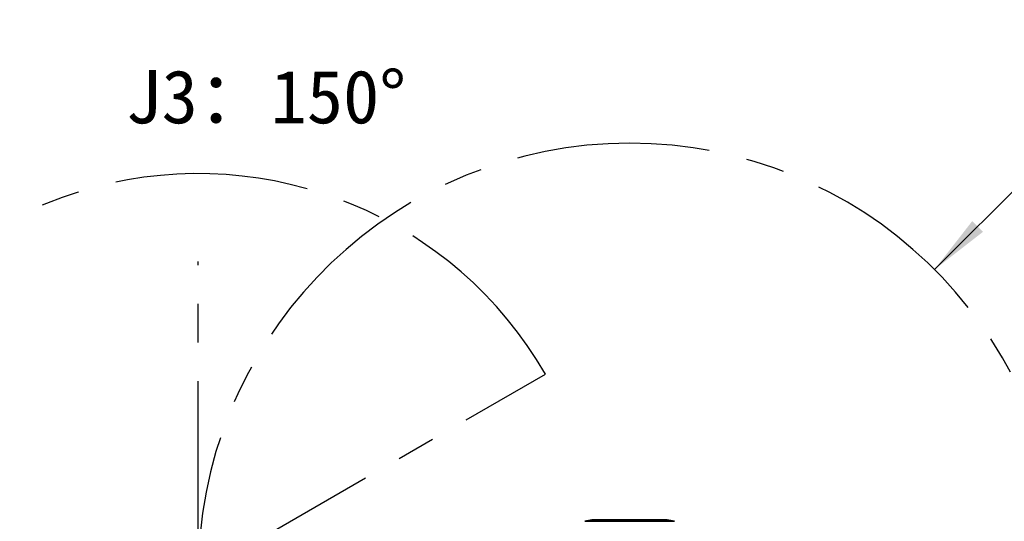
# Model space of a CAD drawing. Header units: millimetres. Extents: x -55 to 731, y 0 to 297.
# Tile 8 of 18: x 94 to 159, y 204 to 237. Entities that reach past the tile are written whole.
import ezdxf

# ---------------------------------------------------------------- set-up
doc = ezdxf.new("R2010")
doc.units = ezdxf.units.MM
doc.linetypes.add('CENTERX2', pattern=[20.32, 12.7, -2.54, 2.54, -2.54])
doc.layers.add('中心线层', color=6, linetype='CENTERX2', lineweight=25)
doc.layers.add('标注层', color=150, linetype='Continuous')
doc.styles.add('SLDTEXTSTYLE0', font='仿宋_GB2312', dxfattribs={"bigfont": 'bigfont'})
doc.styles.add('SLDTEXTSTYLE1', font='仿宋_GB2312')
doc.dimstyles.new('SLDDIMSTYLE0', dxfattribs={"dimtxt": 3.5, "dimasz": 4, "dimexe": 0, "dimexo": 0.0625, "dimgap": 0.875, "dimtad": 0, "dimtih": 1, "dimtoh": 1, "dimlfac": 15, "dimrnd": 1e-09, "dimzin": 12, "dimdsep": 46, "dimtxsty": 'SLDTEXTSTYLE1', "dimsah": 1, "dimcen": 0, "dimadec": 0, "dimazin": 3, "dimtfac": 1, "dimtdec": 3, "dimtofl": 0, "dimtmove": 0, "dimatfit": 3, "dimfxl": 0, "dimfrac": 2, "dimtolj": 1, "dimtzin": 12, "dimarcsym": 0})

# ---------------------------------------------------------------- blocks, each defined once
blk = doc.blocks.new('_D')
at = {"layer": '标注层'}
for p, q in [((87.721, 231.871), (76.741, 231.871)), ((92.9, 222.901), (87.721, 231.871))]:
    blk.add_line(p, q, dxfattribs=at)
blk.add_solid([(92.9, 222.901), (91.333, 226.615), (90.467, 226.115)], dxfattribs=at)
at = {"layer": '标注层', "char_height": 3.5, "attachment_point": 1, "style": 'SLDTEXTSTYLE1'}
for s, insert in [('%%c', (76.741, 236.383)), ('790', (80.611, 236.383))]:
    blk.add_mtext(s, dxfattribs=dict(at, insert=insert))
blk = doc.blocks.new('_D_2')
at = {"layer": '标注层'}
for p, q in [((154.435, 220.131), (160.99, 226.685)), ((160.99, 226.685), (171.97, 226.685))]:
    blk.add_line(p, q, dxfattribs=at)
blk.add_solid([(154.435, 220.131), (157.617, 222.606), (156.91, 223.313)], dxfattribs=at)
at = {"layer": '标注层', "char_height": 3.5, "attachment_point": 1, "style": 'SLDTEXTSTYLE1'}
for s, insert in [('%%c', (161.99, 231.197)), ('850', (165.86, 231.197))]:
    blk.add_mtext(s, dxfattribs=dict(at, insert=insert))

msp = doc.modelspace()

# ---------------------------------------------------------------- linework, layer by layer
at = {"color": 7, "linetype": 'Continuous', "lineweight": 35}
for p, q in [((131.92311, 203.69361), (131.45225, 203.58767)), ((136.86269, 203.69524), (131.93774, 203.69524)), ((137.34818, 203.58767), (136.87732, 203.69361))]:
    msp.add_line(p, q, dxfattribs=at)
at = {"color": 8, "linetype": 'Continuous', "lineweight": 35}
for p, q in [((131.45225, 203.58767), (137.34818, 203.58767)), ((136.87732, 203.69361), (131.92311, 203.69361))]:
    msp.add_line(p, q, dxfattribs=at)
at = {"color": 7, "linetype": 'Continuous', "lineweight": 35}
for centre, start, end in [((131.93774, 203.62857), 90, 102.6803835), ((136.86269, 203.62857), 77.3196165, 90)]:
    msp.add_arc(centre, 0.06667, start, end, dxfattribs=at)
for points, knots in [([(132.2542, 203.60202), (132.2573, 203.60616), (132.26349, 203.61444), (132.30278, 203.63038), (132.35944, 203.64699), (132.42973, 203.66271), (132.50433, 203.6753), (132.57388, 203.68298), (132.63022, 203.68482), (132.66801, 203.68088), (132.6842, 203.67184), (132.67714, 203.65872), (132.64666, 203.64296), (132.59507, 203.62635), (132.52797, 203.61091), (132.45375, 203.59847), (132.38187, 203.59035), (132.32061, 203.58716), (132.27664, 203.58905), (132.25576, 203.59461), (132.25463, 203.6), (132.2542, 203.60202)], [0, 0, 0, 0, 0.05454524, 0.10905861, 0.16433141, 0.22001164, 0.27519739, 0.3291076, 0.38157092, 0.43318191, 0.4849571, 0.53778745, 0.59203041, 0.64738137, 0.70305015, 0.75816058, 0.81215588, 0.86499104, 0.91707012, 0.96903934, 1, 1, 1, 1]), ([(136.11969, 203.66812), (136.12145, 203.67183), (136.12498, 203.67924), (136.15957, 203.68437), (136.21138, 203.68395), (136.2762, 203.67788), (136.347, 203.66709), (136.41716, 203.65274), (136.47906, 203.63641), (136.52487, 203.62003), (136.54829, 203.60557), (136.54627, 203.59471), (136.5197, 203.58849), (136.47261, 203.58731), (136.41077, 203.59107), (136.3407, 203.59937), (136.26945, 203.61156), (136.20431, 203.62666), (136.15333, 203.64316), (136.12489, 203.65766), (136.12117, 203.66514), (136.11969, 203.66812)], [0, 0, 0, 0, 0.05286796, 0.10577555, 0.15779033, 0.20933739, 0.26144209, 0.31482026, 0.36956698, 0.42514961, 0.48069017, 0.53539861, 0.58891177, 0.64137997, 0.6933307, 0.74544084, 0.79831756, 0.85231593, 0.90739539, 0.96305396, 1, 1, 1, 1])]:
    msp.add_open_spline(points, degree=3, knots=knots, dxfattribs=at)
at = {"layer": '中心线层', "linetype": 'CENTERX2'}
for q in [(106.06688, 220.64741), (128.87222, 213.26263)]:
    msp.add_line((106.06688, 200.09596), q, dxfattribs=at)
for centre, radius, start, end in [((134.40022, 200.09596), 28.33333, 275, 265), ((106.06688, 200.09596), 26.33333, 30, 330)]:
    msp.add_arc(centre, radius, start, end, dxfattribs=at)

# ---------------------------------------------------------------- texts
at = {"layer": '标注层', "insert": (101.28357, 233.23456), "char_height": 3.5, "attachment_point": 1, "style": 'SLDTEXTSTYLE0'}
msp.add_mtext('J3\\M+18146150\\M+1818B', dxfattribs=at)

# ---------------------------------------------------------------- dimensions: what is measured, and where the dimension line sits
at = {"layer": '标注层'}
for center, mpoint, text, picture, middle in [((106.06688, 200.09596), (92.90022, 222.9013), '%%c790', '_D', (81.73124, 233.90804)), ((134.40022, 200.09596), (154.43491, 220.13065), '%%c850', '_D_2', (166.97983, 228.72221))]:
    dim = msp.add_radius_dim(center=center, mpoint=mpoint, text=text, dimstyle='SLDDIMSTYLE0', override={"dimpost": '<>'}, dxfattribs=at)
    dim.commit()
    dim.dimension.update_dxf_attribs({"geometry": picture, "text_midpoint": middle, "dimtype": 164})

doc.saveas('drawing.dxf')
